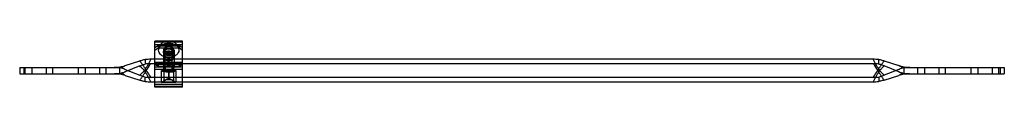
# Model space of a CAD drawing. Header units: millimetres. Extents: x 69 to 532, y 405 to 426.
import ezdxf

# ---------------------------------------------------------------- set-up
doc = ezdxf.new("R2010")
doc.units = ezdxf.units.MM
doc.header["$LTSCALE"] = 53.897236
doc.layers.add('INTFCLR_7431', color=7, linetype='CONTINUOUS')

msp = doc.modelspace()

# ---------------------------------------------------------------- linework, layer by layer
at = {"layer": 'INTFCLR_7431', "color": 7, "linetype": 'Continuous'}
for p, q in [((132.66, 404.51), (132.66, 426.11)), ((145.66, 426.11), (132.66, 426.11)), ((145.66, 425.67), (132.66, 425.67)), ((145.66, 404.51), (145.66, 426.11)), ((132.66, 424.61), (145.66, 424.61)), ((134.16, 424.05), (132.66, 422.98)), ((132.66, 421.92), (134.16, 422.98)), ((134.16, 424.05), (134.16, 422.98)), ((134.16, 424.05), (144.16, 424.05)), ((134.16, 422.98), (144.16, 422.98)), ((136.66, 421.92), (136.66, 413.79)), ((137.06, 421.08), (137.06, 420.01)), ((137.51, 413.44), (137.51, 421.92)), ((140.81, 413.44), (140.81, 421.92)), ((141.26, 421.08), (141.26, 420.01)), ((141.66, 421.92), (141.66, 413.79)), ((144.16, 424.05), (144.16, 422.98)), ((145.66, 422.98), (144.16, 424.05)), ((144.16, 422.98), (145.66, 421.92)), ((118.77, 414.7), (125.67, 416.89)), ((128.16, 417.5), (128.16, 415.41)), ((470.04, 417.68), (130.78, 417.68)), ((132.66, 416.34), (134.16, 415.28)), ((132.66, 416.27), (145.66, 416.27)), ((137.06, 419.8), (137.06, 418.74)), ((141.26, 419.8), (141.26, 418.74)), ((144.16, 415.28), (145.66, 416.34)), ((472.66, 415.41), (472.66, 417.5)), ((475.15, 416.89), (482.06, 414.7)), ((69.16, 413.88), (69.16, 410.88)), ((69.16, 413.88), (116.2, 413.88)), ((71.16, 413.88), (71.16, 410.88)), ((71.76, 410.88), (71.76, 413.88)), ((74.91, 413.88), (74.91, 410.88)), ((81.61, 413.88), (81.61, 410.88)), ((84.76, 410.88), (84.76, 413.88)), ((96.76, 410.88), (96.76, 413.88)), ((99.91, 413.88), (99.91, 410.88)), ((106.61, 413.88), (106.61, 410.88)), ((109.76, 410.88), (109.76, 413.88)), ((116.16, 410.67), (116.16, 414.09)), ((125.56, 414.54), (118.65, 411.85)), ((118.65, 412.91), (125.56, 410.21)), ((470.25, 415.56), (130.57, 415.56)), ((134.16, 414.22), (132.66, 415.28)), ((145.66, 415.21), (132.66, 415.21)), ((132.66, 414.15), (145.66, 414.15)), ((132.66, 413.09), (145.66, 413.09)), ((134.16, 415.28), (134.16, 414.22)), ((144.16, 415.28), (134.16, 415.28)), ((144.16, 414.22), (134.16, 414.22)), ((135.8, 406.72), (135.8, 412.38)), ((135.8, 412.38), (142.53, 412.38)), ((136.82, 411.9), (136.82, 407.46)), ((138, 411.76), (138.99, 411.76)), ((140.29, 411.8), (138.03, 411.8)), ((138.99, 411.76), (138.99, 408.71)), ((139.33, 408.71), (139.33, 411.76)), ((139.33, 411.76), (140.32, 411.76)), ((141.5, 407.46), (141.5, 411.9)), ((142.53, 412.38), (142.53, 406.72)), ((144.16, 414.22), (144.16, 415.28)), ((145.66, 415.28), (144.16, 414.22)), ((482.17, 411.85), (475.27, 414.54)), ((482.17, 412.91), (475.27, 410.21)), ((484.62, 413.88), (531.66, 413.88)), ((484.66, 410.67), (484.66, 414.09)), ((491.06, 410.88), (491.06, 413.88)), ((494.21, 413.88), (494.21, 410.88)), ((500.91, 413.88), (500.91, 410.88)), ((504.06, 410.88), (504.06, 413.88)), ((516.06, 410.88), (516.06, 413.88)), ((519.21, 413.88), (519.21, 410.88)), ((525.91, 413.88), (525.91, 410.88)), ((529.06, 410.88), (529.06, 413.88)), ((529.66, 413.88), (529.66, 410.88)), ((531.66, 413.88), (531.66, 410.88)), ((69.16, 410.88), (116.18, 410.88)), ((118.77, 410.05), (125.67, 407.86)), ((128.16, 407.25), (128.16, 409.34)), ((130.57, 409.2), (470.25, 409.2)), ((130.78, 407.07), (470.04, 407.07)), ((138.99, 408.71), (138, 408.2)), ((138, 408.2), (138.03, 408.13)), ((138.03, 408.13), (139.02, 408.64)), ((138.03, 408.13), (140.29, 408.13)), ((138.99, 408.71), (139.02, 408.64)), ((139.33, 408.71), (139.3, 408.64)), ((139.3, 408.64), (140.29, 408.13)), ((140.32, 408.2), (139.33, 408.71)), ((140.29, 408.13), (140.32, 408.2)), ((472.66, 409.34), (472.66, 407.25)), ((475.15, 407.86), (482.06, 410.05)), ((484.64, 410.88), (531.66, 410.88)), ((132.66, 406.01), (145.66, 406.01)), ((145.66, 404.95), (132.66, 404.95)), ((145.66, 404.51), (132.66, 404.51)), ((142.53, 406.72), (135.8, 406.72))]:
    msp.add_line(p, q, dxfattribs=at)
for points in [[(138.03, 411.8), (137.79, 411.8), (137.57, 411.81)], [(140.75, 411.81), (140.53, 411.8), (140.29, 411.8)]]:
    msp.add_lwpolyline(points, dxfattribs=at)
for centre, radius, start, end in [((130.77, 398.6), 19.08, 89.9866, 97.8682), ((470.05, 398.66), 19.02, 82.1195, 90.0257), ((113.54, 400.25), 13.63, 78.917, 89.989), ((113.75, 427.85), 13.97, 270.0061, 279.9518), ((113.39, 431.63), 17.76, 278.9723, 287.6147), ((113.53, 399.81), 14.07, 68.6531, 79.2114), ((113.53, 424.95), 14.07, 280.7886, 291.3469), ((130.57, 395.96), 19.6, 89.989, 97.06), ((470.25, 395.91), 19.65, 82.9488, 90.0022), ((487.41, 431.53), 17.65, 252.36, 261.0531), ((487.3, 399.78), 14.1, 100.7998, 111.3358), ((487.3, 424.98), 14.1, 248.6642, 259.2002), ((487.08, 427.89), 14.01, 260.063, 269.9777), ((487.28, 400.29), 13.58, 89.9938, 101.0995), ((113.54, 424.5), 13.63, 270.011, 281.083), ((113.75, 396.91), 13.97, 80.0482, 89.9939), ((113.39, 393.13), 17.76, 72.3853, 81.0277), ((130.57, 428.86), 19.67, 262.952, 269.998), ((130.77, 426.16), 19.08, 262.1318, 270.0134), ((470.05, 426.1), 19.02, 269.9743, 277.8805), ((470.25, 428.84), 19.65, 269.9978, 277.0512), ((487.41, 393.23), 17.65, 98.9469, 107.64), ((487.28, 424.46), 13.58, 258.9005, 270.0062), ((487.08, 396.87), 14.01, 90.0223, 99.937)]:
    msp.add_arc(centre, radius, start, end, dxfattribs=at)
for points, knots in [([(134.41, 421.92), (134.41, 422.39), (134.57, 423.36), (135.3, 424.68), (136.5, 425.72), (137.99, 426.32), (139.56, 426.43), (141.02, 426.09), (142.25, 425.4), (143.18, 424.43), (143.77, 423.24), (143.91, 422.37), (143.91, 421.92)], [0, 0, 0, 0, 0.096643, 0.200321, 0.30816, 0.420104, 0.528915, 0.6315, 0.728188, 0.818799, 0.907496, 1, 1, 1, 1]), ([(134.41, 421.92), (134.41, 422.28), (134.59, 423.03), (135.31, 423.98), (136.38, 424.71), (137.69, 425.17), (139.14, 425.34), (140.59, 425.18), (141.92, 424.73), (143, 424), (143.73, 423.04), (143.91, 422.28), (143.91, 421.92)], [0, 0, 0, 0, 0.084001, 0.17453, 0.274141, 0.383201, 0.498547, 0.613899, 0.723406, 0.824087, 0.915612, 1, 1, 1, 1]), ([(143.91, 421.92), (143.91, 421.57), (143.73, 420.82), (143.01, 419.87), (141.94, 419.14), (140.63, 418.67), (139.18, 418.51), (137.73, 418.67), (136.4, 419.12), (135.32, 419.85), (134.59, 420.81), (134.41, 421.56), (134.41, 421.92)], [0, 0, 0, 0, 0.084001, 0.17453, 0.274141, 0.383201, 0.498547, 0.613899, 0.723406, 0.824087, 0.915612, 1, 1, 1, 1]), ([(139.16, 419.31), (138.87, 419.31), (138.31, 419.38), (137.56, 419.67), (136.98, 420.14), (136.65, 420.74), (136.65, 421.41), (136.98, 422.01), (137.56, 422.48), (138.31, 422.78), (138.87, 422.84), (139.16, 422.84)], [0, 0, 0, 0, 0.128329, 0.249252, 0.357861, 0.454361, 0.545638, 0.642138, 0.750748, 0.871671, 1, 1, 1, 1]), ([(141.66, 421.92), (141.66, 422.16), (141.51, 422.66), (140.93, 423.24), (140.11, 423.61), (139.17, 423.74), (138.23, 423.61), (137.4, 423.24), (136.82, 422.67), (136.66, 422.16), (136.66, 421.92)], [0, 0, 0, 0, 0.105182, 0.222315, 0.354715, 0.498525, 0.642354, 0.775709, 0.894235, 1, 1, 1, 1]), ([(136.66, 421.92), (136.66, 421.69), (136.81, 421.19), (137.39, 420.61), (138.21, 420.24), (139.15, 420.11), (140.1, 420.24), (140.92, 420.6), (141.51, 421.18), (141.66, 421.69), (141.66, 421.92)], [0, 0, 0, 0, 0.105182, 0.222315, 0.354715, 0.498525, 0.642354, 0.775709, 0.894235, 1, 1, 1, 1]), ([(137.06, 421.08), (137.06, 421.27), (137.19, 421.7), (137.68, 422.18), (138.36, 422.49), (139.15, 422.6), (139.95, 422.49), (140.64, 422.18), (141.13, 421.7), (141.26, 421.27), (141.26, 421.08)], [0, 0, 0, 0, 0.105333, 0.222387, 0.354769, 0.498567, 0.642366, 0.775679, 0.894094, 1, 1, 1, 1]), ([(141.26, 420.01), (141.26, 420.21), (141.13, 420.64), (140.64, 421.12), (139.96, 421.43), (139.17, 421.54), (138.38, 421.43), (137.69, 421.12), (137.19, 420.64), (137.06, 420.21), (137.06, 420.01)], [0, 0, 0, 0, 0.105333, 0.222387, 0.354769, 0.498567, 0.642366, 0.775679, 0.894094, 1, 1, 1, 1]), ([(137.06, 419.8), (137.06, 420), (137.19, 420.42), (137.68, 420.9), (138.36, 421.22), (139.15, 421.32), (139.95, 421.22), (140.64, 420.91), (141.13, 420.43), (141.26, 420), (141.26, 419.8)], [0, 0, 0, 0, 0.105333, 0.222387, 0.354769, 0.498567, 0.642366, 0.775679, 0.894094, 1, 1, 1, 1]), ([(141.26, 421.08), (141.26, 420.88), (141.13, 420.45), (140.64, 419.97), (139.96, 419.66), (139.17, 419.55), (138.38, 419.66), (137.69, 419.97), (137.19, 420.45), (137.06, 420.88), (137.06, 421.08)], [0, 0, 0, 0, 0.105333, 0.222387, 0.354769, 0.498567, 0.642366, 0.775679, 0.894094, 1, 1, 1, 1]), ([(139.16, 420.76), (138.95, 420.76), (138.54, 420.81), (138, 421.06), (137.61, 421.44), (137.46, 421.92), (137.61, 422.41), (138, 422.79), (138.54, 423.04), (138.95, 423.09), (139.16, 423.09)], [0, 0, 0, 0, 0.143949, 0.277635, 0.395247, 0.5, 0.604753, 0.722365, 0.856051, 1, 1, 1, 1]), ([(140.21, 424.54), (140.21, 424.66), (140.12, 424.9), (139.8, 425.16), (139.39, 425.29), (138.93, 425.29), (138.52, 425.16), (138.2, 424.9), (138.11, 424.66), (138.11, 424.54)], [0, 0, 0, 0, 0.122746, 0.261632, 0.418183, 0.581817, 0.738368, 0.877255, 1, 1, 1, 1]), ([(138.11, 424.54), (138.11, 424.43), (138.2, 424.18), (138.51, 423.93), (138.93, 423.79), (139.38, 423.79), (139.8, 423.92), (140.12, 424.18), (140.21, 424.43), (140.21, 424.54)], [0, 0, 0, 0, 0.122268, 0.259688, 0.415523, 0.581546, 0.737909, 0.876959, 1, 1, 1, 1]), ([(139.16, 423.09), (139.37, 423.09), (139.79, 423.04), (140.33, 422.79), (140.71, 422.41), (140.86, 421.92), (140.71, 421.44), (140.33, 421.06), (139.79, 420.81), (139.37, 420.76), (139.16, 420.76)], [0, 0, 0, 0, 0.143949, 0.277635, 0.395247, 0.5, 0.604753, 0.722365, 0.856051, 1, 1, 1, 1]), ([(139.16, 422.84), (139.45, 422.84), (140.01, 422.78), (140.76, 422.48), (141.34, 422.01), (141.67, 421.41), (141.67, 420.74), (141.34, 420.14), (140.76, 419.67), (140.01, 419.38), (139.45, 419.31), (139.16, 419.31)], [0, 0, 0, 0, 0.128329, 0.249252, 0.357861, 0.454361, 0.545638, 0.642138, 0.750748, 0.871671, 1, 1, 1, 1]), ([(128.16, 417.5), (127.88, 417.45), (127.32, 417.34), (126.49, 417.14), (125.95, 416.98), (125.67, 416.89)], [0, 0, 0, 0, 0.332128, 0.665171, 1, 1, 1, 1]), ([(125.67, 416.89), (125.76, 416.76), (125.96, 416.48), (126.25, 416.07), (126.57, 415.62), (126.89, 415.15), (127.22, 414.64), (127.55, 414.11), (127.87, 413.56), (128.07, 413.18), (128.16, 413)], [0, 0, 0, 0, 0.103559, 0.22124, 0.328464, 0.460882, 0.587247, 0.722401, 0.868847, 1, 1, 1, 1]), ([(130.78, 417.68), (130.37, 416.87), (129.49, 415.31), (128.59, 413.77), (128.16, 413)], [0, 0, 0, 0, 0.509334, 1, 1, 1, 1]), ([(139.16, 420.51), (138.87, 420.51), (138.31, 420.44), (137.56, 420.14), (136.98, 419.68), (136.65, 419.07), (136.65, 418.41), (136.98, 417.81), (137.56, 417.34), (138.31, 417.04), (138.87, 416.97), (139.16, 416.97)], [0, 0, 0, 0, 0.128329, 0.249252, 0.357861, 0.454361, 0.545638, 0.642138, 0.750748, 0.871671, 1, 1, 1, 1]), ([(141.26, 418.74), (141.26, 418.94), (141.13, 419.36), (140.64, 419.84), (139.96, 420.15), (139.17, 420.26), (138.38, 420.16), (137.69, 419.85), (137.19, 419.37), (137.06, 418.94), (137.06, 418.74)], [0, 0, 0, 0, 0.105333, 0.222387, 0.354769, 0.498567, 0.642366, 0.775679, 0.894094, 1, 1, 1, 1]), ([(137.06, 420.01), (137.06, 419.82), (137.19, 419.39), (137.68, 418.91), (138.36, 418.6), (139.15, 418.49), (139.95, 418.6), (140.64, 418.91), (141.13, 419.39), (141.26, 419.82), (141.26, 420.01)], [0, 0, 0, 0, 0.105333, 0.222387, 0.354769, 0.498567, 0.642366, 0.775679, 0.894094, 1, 1, 1, 1]), ([(141.26, 419.8), (141.26, 419.6), (141.13, 419.18), (140.64, 418.7), (139.96, 418.39), (139.17, 418.28), (138.38, 418.39), (137.69, 418.69), (137.19, 419.18), (137.06, 419.6), (137.06, 419.8)], [0, 0, 0, 0, 0.105333, 0.222387, 0.354769, 0.498567, 0.642366, 0.775679, 0.894094, 1, 1, 1, 1]), ([(137.06, 418.74), (137.06, 418.54), (137.19, 418.12), (137.68, 417.64), (138.36, 417.33), (139.15, 417.22), (139.95, 417.33), (140.64, 417.63), (141.13, 418.12), (141.26, 418.54), (141.26, 418.74)], [0, 0, 0, 0, 0.105333, 0.222387, 0.354769, 0.498567, 0.642366, 0.775679, 0.894094, 1, 1, 1, 1]), ([(139.16, 416.97), (139.45, 416.97), (140.01, 417.04), (140.76, 417.34), (141.34, 417.81), (141.67, 418.41), (141.67, 419.07), (141.34, 419.68), (140.76, 420.14), (140.01, 420.44), (139.45, 420.51), (139.16, 420.51)], [0, 0, 0, 0, 0.128329, 0.249252, 0.357861, 0.454361, 0.545638, 0.642138, 0.750748, 0.871671, 1, 1, 1, 1]), ([(472.66, 413), (472.24, 413.77), (471.33, 415.31), (470.46, 416.87), (470.04, 417.68)], [0, 0, 0, 0, 0.490666, 1, 1, 1, 1]), ([(475.15, 416.89), (474.88, 416.98), (474.33, 417.14), (473.5, 417.34), (472.94, 417.45), (472.66, 417.5)], [0, 0, 0, 0, 0.334829, 0.667872, 1, 1, 1, 1]), ([(472.66, 413), (472.75, 413.18), (472.95, 413.55), (473.27, 414.1), (473.6, 414.64), (473.94, 415.15), (474.26, 415.62), (474.57, 416.07), (474.87, 416.48), (475.06, 416.76), (475.15, 416.89)], [0, 0, 0, 0, 0.130705, 0.275778, 0.411612, 0.53975, 0.671413, 0.779299, 0.896457, 1, 1, 1, 1]), ([(118.77, 414.7), (118.66, 414.63), (118.45, 414.5), (118.12, 414.32), (117.71, 414.15), (117.29, 414.02), (116.87, 413.93), (116.51, 413.89), (116.27, 413.88), (116.16, 413.88)], [0, 0, 0, 0, 0.135062, 0.269521, 0.4101, 0.606377, 0.747501, 0.877956, 1, 1, 1, 1]), ([(116.16, 413.88), (116.29, 413.88), (116.56, 413.86), (116.99, 413.78), (117.45, 413.64), (117.89, 413.44), (118.3, 413.19), (118.53, 413.01), (118.65, 412.91)], [0, 0, 0, 0, 0.145999, 0.29484, 0.476639, 0.673684, 0.82956, 1, 1, 1, 1]), ([(116.16, 410.88), (116.29, 410.88), (116.56, 410.89), (116.99, 410.97), (117.45, 411.11), (117.89, 411.32), (118.3, 411.57), (118.53, 411.75), (118.65, 411.85)], [0, 0, 0, 0, 0.145999, 0.29484, 0.476639, 0.673684, 0.82956, 1, 1, 1, 1]), ([(125.56, 414.54), (125.85, 414.66), (126.42, 414.87), (127.29, 415.16), (127.87, 415.33), (128.16, 415.41)], [0, 0, 0, 0, 0.339451, 0.672674, 1, 1, 1, 1]), ([(128.16, 411.76), (127.9, 412.12), (127.35, 412.84), (126.43, 413.73), (125.83, 414.3), (125.56, 414.54)], [0, 0, 0, 0, 0.351261, 0.712741, 1, 1, 1, 1]), ([(128.16, 413), (127.9, 412.63), (127.35, 411.91), (126.43, 411.02), (125.83, 410.46), (125.56, 410.21)], [0, 0, 0, 0, 0.351261, 0.712741, 1, 1, 1, 1]), ([(125.67, 407.86), (125.76, 408), (125.96, 408.28), (126.25, 408.69), (126.57, 409.14), (126.89, 409.61), (127.22, 410.11), (127.55, 410.65), (127.87, 411.2), (128.07, 411.58), (128.16, 411.76)], [0, 0, 0, 0, 0.103559, 0.22124, 0.328464, 0.460882, 0.587247, 0.722401, 0.868847, 1, 1, 1, 1]), ([(128.16, 411.76), (128.35, 412.06), (128.73, 412.64), (129.34, 413.54), (129.97, 414.5), (130.37, 415.2), (130.57, 415.56)], [0, 0, 0, 0, 0.236319, 0.466949, 0.721912, 1, 1, 1, 1]), ([(128.16, 413), (128.35, 412.7), (128.73, 412.11), (129.34, 411.21), (129.97, 410.25), (130.37, 409.56), (130.57, 409.2)], [0, 0, 0, 0, 0.236319, 0.466949, 0.721912, 1, 1, 1, 1]), ([(130.78, 407.07), (130.37, 407.89), (129.49, 409.45), (128.59, 410.99), (128.16, 411.76)], [0, 0, 0, 0, 0.509334, 1, 1, 1, 1]), ([(136.86, 411.93), (136.77, 411.95), (136.4, 412.08), (136.05, 412.24), (135.8, 412.38)], [0, 0, 0, 0, 0.238543, 1, 1, 1, 1]), ([(135.8, 412.38), (135.91, 412.31), (136.14, 412.19), (136.48, 412.02), (136.71, 411.94), (136.82, 411.9)], [0, 0, 0, 0, 0.356435, 0.689715, 1, 1, 1, 1]), ([(141.66, 413.79), (141.66, 414), (141.54, 414.44), (141.08, 414.98), (140.41, 415.36), (139.6, 415.57), (138.74, 415.57), (137.93, 415.37), (137.25, 414.99), (136.78, 414.45), (136.66, 414), (136.66, 413.79)], [0, 0, 0, 0, 0.092639, 0.194878, 0.30895, 0.434061, 0.563027, 0.68831, 0.803495, 0.90691, 1, 1, 1, 1]), ([(136.66, 413.79), (136.66, 413.58), (136.78, 413.14), (137.24, 412.61), (137.91, 412.22), (138.72, 412.02), (139.58, 412.01), (140.39, 412.21), (141.07, 412.6), (141.54, 413.14), (141.66, 413.58), (141.66, 413.79)], [0, 0, 0, 0, 0.092639, 0.194877, 0.308949, 0.434061, 0.563027, 0.68831, 0.803495, 0.90691, 1, 1, 1, 1]), ([(138, 411.76), (137.85, 411.76), (137.57, 411.77), (137.18, 411.81), (136.93, 411.87), (136.82, 411.9)], [0, 0, 0, 0, 0.373115, 0.70509, 1, 1, 1, 1]), ([(138.03, 411.8), (137.93, 411.8), (137.54, 411.8), (137.14, 411.84), (136.86, 411.93)], [0, 0, 0, 0, 0.26117, 1, 1, 1, 1]), ([(137.16, 413.44), (137.16, 413.63), (137.28, 414.03), (137.75, 414.49), (138.4, 414.78), (139.15, 414.89), (139.91, 414.79), (140.57, 414.49), (141.04, 414.03), (141.16, 413.63), (141.16, 413.44)], [0, 0, 0, 0, 0.105333, 0.222387, 0.354769, 0.498567, 0.642366, 0.775679, 0.894094, 1, 1, 1, 1]), ([(141.16, 413.44), (141.16, 413.25), (141.04, 412.85), (140.57, 412.39), (139.92, 412.09), (139.17, 411.99), (138.41, 412.09), (137.76, 412.38), (137.29, 412.84), (137.16, 413.25), (137.16, 413.44)], [0, 0, 0, 0, 0.105333, 0.222387, 0.354769, 0.498567, 0.642366, 0.775679, 0.894094, 1, 1, 1, 1]), ([(139.16, 414.61), (138.95, 414.61), (138.54, 414.55), (138, 414.31), (137.61, 413.93), (137.46, 413.44), (137.61, 412.95), (138, 412.57), (138.54, 412.33), (138.95, 412.27), (139.16, 412.27)], [0, 0, 0, 0, 0.143949, 0.277635, 0.395247, 0.5, 0.604753, 0.722365, 0.856051, 1, 1, 1, 1]), ([(138.03, 411.8), (138.03, 411.8), (138.01, 411.79), (138, 411.78), (138, 411.76)], [0, 0, 0, 0, 0.196595, 1, 1, 1, 1]), ([(138.99, 411.76), (138.99, 411.77), (139, 411.78), (139.01, 411.8), (139.02, 411.8)], [0, 0, 0, 0, 0.317081, 1, 1, 1, 1]), ([(138.99, 411.76), (139.03, 411.77), (139.1, 411.77), (139.22, 411.77), (139.29, 411.77), (139.33, 411.76)], [0, 0, 0, 0, 0.328152, 0.671847, 1, 1, 1, 1]), ([(139.16, 412.27), (139.37, 412.27), (139.79, 412.33), (140.33, 412.57), (140.71, 412.95), (140.86, 413.44), (140.71, 413.93), (140.33, 414.31), (139.79, 414.55), (139.37, 414.61), (139.16, 414.61)], [0, 0, 0, 0, 0.143949, 0.277635, 0.395247, 0.5, 0.604753, 0.722365, 0.856051, 1, 1, 1, 1]), ([(139.33, 411.76), (139.33, 411.77), (139.32, 411.78), (139.31, 411.8), (139.3, 411.8)], [0, 0, 0, 0, 0.317081, 1, 1, 1, 1]), ([(141.47, 411.93), (141.38, 411.9), (140.99, 411.81), (140.59, 411.8), (140.29, 411.8)], [0, 0, 0, 0, 0.236905, 1, 1, 1, 1]), ([(140.32, 411.76), (140.32, 411.77), (140.31, 411.78), (140.3, 411.8), (140.29, 411.8)], [0, 0, 0, 0, 0.317079, 1, 1, 1, 1]), ([(140.32, 411.76), (140.47, 411.76), (140.74, 411.77), (141.14, 411.81), (141.38, 411.87), (141.5, 411.9)], [0, 0, 0, 0, 0.361243, 0.695974, 1, 1, 1, 1]), ([(142.53, 412.38), (142.44, 412.34), (142.1, 412.16), (141.74, 412.01), (141.47, 411.93)], [0, 0, 0, 0, 0.261394, 1, 1, 1, 1]), ([(141.5, 411.9), (141.61, 411.94), (141.84, 412.02), (142.18, 412.19), (142.41, 412.31), (142.53, 412.38)], [0, 0, 0, 0, 0.310288, 0.643569, 1, 1, 1, 1]), ([(472.66, 411.76), (472.24, 410.99), (471.33, 409.45), (470.46, 407.89), (470.04, 407.07)], [0, 0, 0, 0, 0.490666, 1, 1, 1, 1]), ([(470.25, 415.56), (470.45, 415.2), (470.86, 414.5), (471.48, 413.54), (472.09, 412.64), (472.47, 412.06), (472.66, 411.76)], [0, 0, 0, 0, 0.278089, 0.53305, 0.763684, 1, 1, 1, 1]), ([(470.25, 409.2), (470.45, 409.56), (470.86, 410.25), (471.48, 411.21), (472.09, 412.11), (472.47, 412.7), (472.66, 413)], [0, 0, 0, 0, 0.278089, 0.53305, 0.763684, 1, 1, 1, 1]), ([(475.27, 414.54), (474.98, 414.66), (474.4, 414.87), (473.53, 415.16), (472.95, 415.33), (472.66, 415.41)], [0, 0, 0, 0, 0.339977, 0.673204, 1, 1, 1, 1]), ([(472.66, 411.76), (472.75, 411.89), (472.95, 412.16), (473.24, 412.52), (473.58, 412.92), (473.95, 413.3), (474.33, 413.68), (474.67, 413.99), (474.97, 414.27), (475.17, 414.46), (475.27, 414.54)], [0, 0, 0, 0, 0.12636, 0.259856, 0.364383, 0.538471, 0.677751, 0.785175, 0.900065, 1, 1, 1, 1]), ([(472.66, 413), (472.75, 412.87), (472.95, 412.6), (473.24, 412.24), (473.58, 411.84), (473.95, 411.45), (474.33, 411.08), (474.67, 410.77), (474.97, 410.49), (475.17, 410.3), (475.27, 410.21)], [0, 0, 0, 0, 0.12636, 0.259856, 0.364383, 0.538471, 0.677751, 0.785175, 0.900065, 1, 1, 1, 1]), ([(472.66, 411.76), (472.75, 411.58), (472.95, 411.2), (473.27, 410.65), (473.6, 410.12), (473.94, 409.61), (474.26, 409.14), (474.57, 408.69), (474.87, 408.28), (475.06, 408), (475.15, 407.86)], [0, 0, 0, 0, 0.130705, 0.275778, 0.411612, 0.53975, 0.671413, 0.779299, 0.896457, 1, 1, 1, 1]), ([(484.66, 413.88), (484.46, 413.88), (484.02, 413.91), (483.34, 414.07), (482.67, 414.33), (482.25, 414.57), (482.06, 414.7)], [0, 0, 0, 0, 0.219314, 0.478855, 0.748094, 1, 1, 1, 1]), ([(482.17, 412.91), (482.29, 413.01), (482.53, 413.19), (482.93, 413.44), (483.38, 413.64), (483.83, 413.78), (484.26, 413.86), (484.53, 413.88), (484.66, 413.88)], [0, 0, 0, 0, 0.170445, 0.326349, 0.524348, 0.70515, 0.853748, 1, 1, 1, 1]), ([(484.66, 410.88), (484.57, 410.88), (484.36, 410.89), (484.04, 410.93), (483.71, 411.01), (483.37, 411.12), (483.06, 411.26), (482.74, 411.43), (482.45, 411.62), (482.26, 411.77), (482.17, 411.85)], [0, 0, 0, 0, 0.10433, 0.227937, 0.35262, 0.478447, 0.616399, 0.736298, 0.872933, 1, 1, 1, 1]), ([(118.77, 410.05), (118.66, 410.12), (118.45, 410.26), (118.12, 410.43), (117.71, 410.6), (117.29, 410.73), (116.87, 410.82), (116.51, 410.87), (116.27, 410.88), (116.16, 410.88)], [0, 0, 0, 0, 0.135062, 0.269521, 0.4101, 0.606377, 0.747501, 0.877956, 1, 1, 1, 1]), ([(125.56, 410.21), (125.85, 410.1), (126.42, 409.89), (127.29, 409.6), (127.87, 409.43), (128.16, 409.34)], [0, 0, 0, 0, 0.339451, 0.672674, 1, 1, 1, 1]), ([(125.67, 407.86), (125.95, 407.78), (126.49, 407.62), (127.32, 407.42), (127.88, 407.31), (128.16, 407.25)], [0, 0, 0, 0, 0.333702, 0.66674, 1, 1, 1, 1]), ([(136.82, 407.46), (136.71, 407.36), (136.49, 407.19), (136.15, 406.94), (135.92, 406.79), (135.8, 406.72)], [0, 0, 0, 0, 0.334097, 0.668053, 1, 1, 1, 1]), ([(135.8, 406.72), (135.89, 406.77), (136.25, 406.98), (136.6, 407.23), (136.86, 407.42)], [0, 0, 0, 0, 0.242589, 1, 1, 1, 1]), ([(136.82, 407.46), (136.93, 407.55), (137.17, 407.72), (137.57, 407.96), (137.85, 408.12), (138, 408.2)], [0, 0, 0, 0, 0.304829, 0.636819, 1, 1, 1, 1]), ([(136.86, 407.42), (136.94, 407.49), (137.32, 407.76), (137.72, 407.98), (138.03, 408.13)], [0, 0, 0, 0, 0.245987, 1, 1, 1, 1]), ([(138.99, 408.71), (139.03, 408.72), (139.1, 408.75), (139.22, 408.75), (139.3, 408.72), (139.33, 408.71)], [0, 0, 0, 0, 0.335008, 0.66495, 1, 1, 1, 1]), ([(140.29, 408.13), (140.39, 408.08), (140.8, 407.87), (141.2, 407.64), (141.47, 407.42)], [0, 0, 0, 0, 0.252852, 1, 1, 1, 1]), ([(140.32, 408.2), (140.47, 408.12), (140.76, 407.96), (141.15, 407.72), (141.39, 407.55), (141.5, 407.46)], [0, 0, 0, 0, 0.362608, 0.694566, 1, 1, 1, 1]), ([(141.47, 407.42), (141.55, 407.36), (141.89, 407.1), (142.25, 406.87), (142.53, 406.72)], [0, 0, 0, 0, 0.257112, 1, 1, 1, 1]), ([(142.53, 406.72), (142.41, 406.79), (142.17, 406.94), (141.83, 407.19), (141.61, 407.36), (141.5, 407.46)], [0, 0, 0, 0, 0.331951, 0.665907, 1, 1, 1, 1]), ([(472.66, 409.34), (472.95, 409.43), (473.53, 409.6), (474.4, 409.89), (474.98, 410.1), (475.27, 410.21)], [0, 0, 0, 0, 0.327341, 0.660564, 1, 1, 1, 1]), ([(475.15, 407.86), (474.88, 407.78), (474.33, 407.62), (473.5, 407.42), (472.94, 407.31), (472.66, 407.25)], [0, 0, 0, 0, 0.334829, 0.667872, 1, 1, 1, 1]), ([(484.66, 410.88), (484.46, 410.88), (484.02, 410.84), (483.34, 410.69), (482.67, 410.43), (482.25, 410.18), (482.06, 410.05)], [0, 0, 0, 0, 0.219314, 0.478855, 0.748094, 1, 1, 1, 1])]:
    msp.add_open_spline(points, degree=3, knots=knots, dxfattribs=at)
for points in [[(136.82, 411.9), (136.83, 411.91), (136.84, 411.92), (136.86, 411.93)], [(141.5, 411.9), (141.49, 411.91), (141.48, 411.92), (141.47, 411.93)], [(136.82, 407.46), (136.83, 407.45), (136.85, 407.44), (136.86, 407.42)], [(139.02, 408.64), (139.11, 408.68), (139.21, 408.68), (139.3, 408.64)], [(141.5, 407.46), (141.49, 407.45), (141.48, 407.44), (141.47, 407.42)]]:
    msp.add_open_spline(points, degree=3, dxfattribs=at)

doc.saveas('drawing.dxf')
